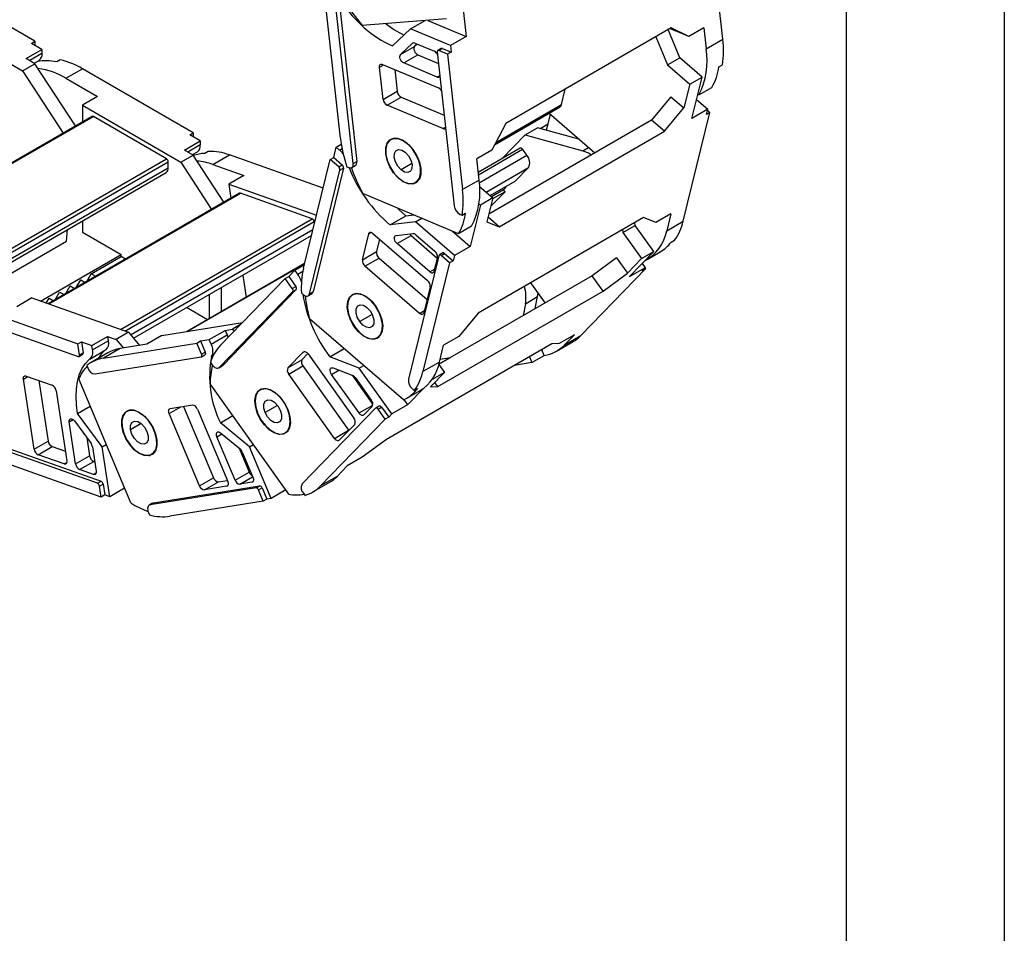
# Model space of a CAD drawing. Header units: millimetres. Extents: x 0 to 1397, y 0 to 1080.
# Tile 9 of 11: x 1199 to 1397, y 628 to 812. Entities that reach past the tile are written whole.
import ezdxf

# ---------------------------------------------------------------- set-up
doc = ezdxf.new("R2010")
doc.units = ezdxf.units.MM
doc.header["$LTSCALE"] = 5
doc.layers.add('TEXT', color=140, linetype='Continuous', lineweight=25)

msp = doc.modelspace()

# ---------------------------------------------------------------- linework, layer by layer
at = {"color": 7, "linetype": 'Continuous'}
msp.add_line((1397.01, 1079.51), (1397.01, 0.01), dxfattribs=at)
for p, q in [((1340.42, 808.02), (1337.42, 835.25)), ((1202.16, 807.61), (1179.89, 820.46)), ((1287.69, 818.95), (1288.84, 808.58)), ((1263.58, 788.12), (1260.57, 815.34)), ((1266.14, 783.09), (1262.72, 814.02)), ((1263.43, 814.43), (1266.84, 783.49)), ((1179.89, 813.12), (1199.68, 801.69)), ((1284.86, 812.1), (1267.95, 810.82)), ((1277.67, 810.1), (1280.57, 811.77)), ((1281.13, 811.81), (1288.84, 808.58)), ((1277.67, 810.1), (1274.04, 806.68)), ((1285.66, 806.74), (1277.67, 810.1)), ((1330.02, 810.29), (1296.78, 791.11)), ((1331.8, 804.29), (1329.46, 809.97)), ((1329.87, 810.21), (1330.93, 809.7)), ((1333.59, 808.58), (1330.02, 810.29)), ((1333.59, 808.58), (1330.93, 809.7)), ((1336.63, 810.34), (1333.59, 808.58)), ((1336.63, 810.34), (1337.1, 806.11)), ((1201.45, 807.2), (1202.16, 807.61)), ((1202.16, 807.61), (1202.16, 806.79)), ((1288.84, 808.58), (1285.66, 806.74)), ((1326.98, 808.54), (1329.32, 802.86)), ((1337.1, 806.11), (1340.42, 808.02)), ((1200.39, 804.14), (1203.57, 805.97)), ((1203.57, 805.97), (1201.45, 807.2)), ((1203.57, 805.97), (1203.57, 805.16)), ((1275.64, 804.94), (1278.06, 807.22)), ((1275.64, 804.94), (1278.47, 806.57)), ((1278.06, 807.22), (1278.19, 807.3)), ((1278.99, 807.07), (1278.47, 806.57)), ((1278.53, 807.27), (1282.44, 805.62)), ((1283.84, 806.18), (1283.14, 805.77)), ((1283.34, 805.77), (1284.05, 806.18)), ((1285.09, 805.04), (1283.34, 805.77)), ((1284.05, 806.18), (1285.8, 805.45)), ((1285.66, 806.74), (1285.8, 805.45)), ((1202.16, 803.12), (1200.39, 804.14)), ((1203.57, 805.16), (1201.1, 803.73)), ((1201.99, 803.21), (1202.99, 803.79)), ((1207.25, 803.88), (1206.54, 803.47)), ((1276.3, 803.26), (1279.12, 804.89)), ((1279.12, 804.89), (1283.3, 803.14)), ((1283.04, 805.49), (1286.45, 774.55)), ((1285.8, 805.45), (1285.09, 805.04)), ((1285.09, 805.04), (1288.1, 777.82)), ((1329.32, 802.86), (1331.8, 804.29)), ((1336.26, 800.44), (1331.8, 804.29)), ((1199.68, 801.69), (1202.16, 803.12)), ((1199.68, 801.69), (1207.85, 789.18)), ((1201.99, 803.21), (1202.51, 803.51)), ((1210.32, 790.61), (1202.16, 803.12)), ((1208.38, 800.18), (1211.71, 802.09)), ((1233.98, 789.24), (1211.71, 802.09)), ((1271.43, 802.41), (1272.26, 802.89)), ((1272.15, 795.93), (1271.43, 802.41)), ((1272.04, 802.98), (1283.25, 798.28)), ((1274.49, 801.95), (1274.98, 797.57)), ((1283.01, 800.44), (1276.3, 803.26)), ((1329.32, 802.86), (1333.78, 799.01)), ((1339.64, 802.46), (1340.35, 802.86)), ((1208.38, 800.18), (1214.75, 796.5)), ((1283.01, 800.44), (1283.56, 800.75)), ((1333.78, 799.01), (1336.26, 800.44)), ((1334.21, 792.11), (1336.26, 800.44)), ((1307.98, 794.89), (1308.74, 798.01)), ((1333.78, 799.01), (1332.61, 794.22)), ((1335.61, 796.84), (1338.22, 798.35)), ((1214.75, 796.5), (1211.71, 794.75)), ((1272.15, 795.93), (1274.98, 797.57)), ((1272.95, 794.77), (1275.77, 796.41)), ((1275.77, 796.41), (1284.44, 792.77)), ((1330, 796.48), (1326.12, 791.79)), ((1330, 796.48), (1332.61, 794.22)), ((1335.14, 795.89), (1337.39, 793.95)), ((1335.61, 796.84), (1335.4, 796.93)), ((1211.71, 794.75), (1211.71, 791.41)), ((1211.71, 794.75), (1231.5, 783.32)), ((1284.16, 790.07), (1272.95, 794.77)), ((1294.56, 786.82), (1307.6, 794.35)), ((1294.81, 787.29), (1307.98, 794.89)), ((1328.72, 789.54), (1332.61, 794.22)), ((1337.39, 793.95), (1334.21, 792.11)), ((1337.14, 792.91), (1337.39, 793.95)), ((1337.34, 793.75), (1337.84, 793.31)), ((1213.65, 792.53), (1175, 770.22)), ((1175.15, 770.13), (1213.9, 792.5)), ((1228.61, 784.01), (1213.9, 792.5)), ((1326.12, 791.79), (1293.38, 772.9)), ((1305.13, 790.29), (1305.78, 792.93)), ((1305.52, 793.15), (1314.71, 785.21)), ((1328.72, 789.54), (1326.12, 791.79)), ((1332.47, 771.45), (1337.84, 793.31)), ((1337.84, 793.31), (1337.14, 792.91)), ((1284.16, 790.07), (1284.71, 790.38)), ((1296.78, 791.11), (1293.99, 785.73)), ((1300.68, 788.82), (1303.16, 790.25)), ((1311.51, 787.97), (1303.16, 790.25)), ((1303.71, 790.1), (1305.31, 791.03)), ((1305.02, 789.82), (1305.13, 790.29)), ((1305.31, 791.03), (1305.31, 791.03)), ((1233.27, 788.83), (1233.98, 789.24)), ((1235.39, 787.6), (1233.27, 788.83)), ((1233.98, 789.24), (1233.98, 788.42)), ((1273.81, 787.97), (1273.68, 787.89)), ((1295.49, 770.35), (1328.72, 789.54)), ((1296, 783.99), (1300.68, 788.82)), ((1300.68, 788.82), (1312.31, 785.64)), ((1232.21, 785.77), (1235.39, 787.6)), ((1233.98, 784.75), (1232.21, 785.77)), ((1235.39, 786.79), (1232.92, 785.36)), ((1235.39, 787.6), (1235.39, 786.79)), ((1262.21, 784.27), (1262.72, 786.36)), ((1262.72, 786.36), (1263.73, 786.94)), ((1263.4, 785.76), (1262.72, 786.36)), ((1263.4, 785.76), (1263.89, 786.05)), ((1277.03, 787.03), (1277.04, 787.04)), ((1299.72, 786.14), (1291.25, 781.25)), ((1291.3, 780.8), (1300.17, 785.92)), ((1301.04, 784.71), (1300.17, 785.92)), ((1312.31, 785.64), (1313.44, 786.3)), ((1189.86, 761.64), (1228.61, 784.01)), ((1231.5, 783.32), (1233.98, 784.75)), ((1233.81, 784.84), (1234.81, 785.42)), ((1240.16, 775.28), (1233.98, 784.75)), ((1237.01, 785.49), (1236.3, 785.08)), ((1237.93, 782.87), (1241.25, 784.79)), ((1260.08, 778.1), (1241.25, 784.79)), ((1256.13, 762.01), (1261.5, 783.87)), ((1261.5, 783.87), (1262.21, 784.27)), ((1263.22, 782.38), (1261.5, 783.87)), ((1262.21, 784.27), (1263.92, 782.79)), ((1272.67, 785.02), (1272.66, 785.01)), ((1293.99, 785.73), (1290.95, 783.97)), ((1291.42, 779.74), (1290.95, 783.97)), ((1291.48, 779.19), (1301.04, 784.71)), ((1190.56, 761.23), (1228.96, 783.4)), ((1191.62, 760.62), (1228.96, 782.17)), ((1228.96, 782.17), (1228.96, 783.4)), ((1231.5, 783.32), (1237.68, 773.85)), ((1237.93, 782.87), (1244.18, 780.65)), ((1264.18, 782.15), (1258.07, 757.3)), ((1263.22, 782.38), (1263.92, 782.79)), ((1263.47, 781.74), (1264.18, 782.15)), ((1264.85, 782.39), (1265.23, 782.23)), ((1265.83, 782.23), (1266.54, 782.64)), ((1266.14, 783.09), (1266.84, 783.49)), ((1277.93, 783.05), (1275.74, 781.79)), ((1292.83, 777.32), (1301.36, 782.24)), ((1298.72, 779.52), (1301.36, 782.24)), ((1192.07, 760.2), (1228.54, 781.26)), ((1244.18, 780.65), (1241.14, 778.9)), ((1257.37, 756.9), (1263.47, 781.74)), ((1241.14, 778.9), (1241.56, 776.09)), ((1241.14, 778.9), (1258.74, 772.65)), ((1278.67, 779.23), (1279.15, 779.51)), ((1291.42, 779.74), (1288.1, 777.82)), ((1291.53, 778.45), (1294.18, 776.15)), ((1293.66, 776.6), (1298.72, 779.52)), ((1297.18, 778.63), (1296.37, 777.8)), ((1243.27, 777.07), (1204.82, 754.87)), ((1204.92, 754.84), (1243.45, 777.08)), ((1257.89, 771.95), (1243.45, 777.08)), ((1287.31, 768.96), (1268.07, 777.05)), ((1294.18, 776.15), (1291.71, 774.72)), ((1294.18, 776.15), (1293.01, 771.36)), ((1296.37, 777.8), (1293.92, 776.38)), ((1294.02, 774.67), (1296.66, 777.39)), ((1296.66, 777.39), (1294.13, 775.93)), ((1296.66, 777.39), (1296.37, 777.8)), ((1291.71, 774.72), (1289.66, 766.39)), ((1291.41, 774.98), (1291.71, 774.72)), ((1293.78, 774.5), (1293.87, 774.56)), ((1293.79, 774.54), (1294.02, 774.67)), ((1293.87, 774.56), (1294.02, 774.67)), ((1219.36, 749.71), (1257.89, 771.95)), ((1273.53, 770.71), (1276.71, 772.55)), ((1276.71, 772.55), (1278.32, 772.74)), ((1278.66, 771.32), (1279.94, 772.06)), ((1287.65, 772.81), (1288.02, 772.66)), ((1288.02, 772.66), (1288.73, 773.07)), ((1324.46, 772.19), (1291.23, 753)), ((1295.49, 770.35), (1293.24, 772.3)), ((1326.94, 771.18), (1324.46, 772.19)), ((1329.98, 772.94), (1326.94, 771.18)), ((1329.98, 772.94), (1329.15, 769.54)), ((1211.71, 771.54), (1211.71, 769.27)), ((1220.23, 749.4), (1258.31, 771.39)), ((1258.35, 771.07), (1258.31, 771.39)), ((1278.66, 771.32), (1273.53, 770.71)), ((1286.48, 764.56), (1278.66, 771.32)), ((1289.93, 770.47), (1287.31, 768.96)), ((1293.01, 771.36), (1295.49, 770.35)), ((1320.35, 769.21), (1322.83, 770.63)), ((1322.83, 770.63), (1322.75, 771.2)), ((1326.56, 765.38), (1322.83, 770.63)), ((1329.15, 769.54), (1332.47, 771.45)), ((1208.52, 767.43), (1208.71, 769.81)), ((1211.71, 769.27), (1219.48, 764.78)), ((1221.39, 748.64), (1258.04, 769.8)), ((1221.96, 747.96), (1257.75, 768.62)), ((1267.97, 763.73), (1269.25, 768.93)), ((1269.25, 768.93), (1269.77, 769.23)), ((1270.11, 769.03), (1281.09, 759.54)), ((1274.74, 768.57), (1278.17, 768.97)), ((1274.94, 766.96), (1277.76, 768.59)), ((1277.76, 768.59), (1283.03, 764.05)), ((1278.7, 768.75), (1282.54, 765.44)), ((1286.1, 769.47), (1289.66, 766.39)), ((1320.27, 769.77), (1320.35, 769.21)), ((1320.35, 769.21), (1324.09, 763.96)), ((1193.15, 758.56), (1208.52, 767.43)), ((1271.42, 767.89), (1270.8, 765.36)), ((1281.51, 761.28), (1274.94, 766.96)), ((1289.66, 766.39), (1286.48, 764.56)), ((1330.03, 767.25), (1330.73, 767.66)), ((1203.27, 755.42), (1219.48, 764.78)), ((1213.47, 760.9), (1219.48, 764.37)), ((1219.48, 764.37), (1219.48, 764.78)), ((1220.38, 763.86), (1219.48, 764.37)), ((1267.97, 763.73), (1270.8, 765.36)), ((1268.49, 762.44), (1271.32, 764.07)), ((1271.32, 764.07), (1280.98, 755.72)), ((1283.37, 764.54), (1277.27, 739.7)), ((1283.05, 764.15), (1282.37, 761.38)), ((1284.17, 765.08), (1283.47, 764.68)), ((1283.8, 764.59), (1284.51, 765)), ((1285.52, 763.11), (1283.8, 764.59)), ((1284.51, 765), (1286.22, 763.52)), ((1286.48, 764.56), (1286.22, 763.52)), ((1319.06, 764.09), (1314.19, 760.51)), ((1319.06, 764.09), (1321.24, 761.02)), ((1321.61, 760.28), (1326.56, 765.38)), ((1324.09, 763.96), (1326.56, 765.38)), ((1325.24, 763.8), (1327.85, 765.31)), ((1256.36, 762.95), (1232.75, 749.32)), ((1232.78, 749.32), (1256.36, 762.93)), ((1254.4, 761.64), (1256.31, 762.74)), ((1279.47, 752.95), (1268.49, 762.44)), ((1285.52, 763.11), (1280.15, 741.25)), ((1286.22, 763.52), (1285.52, 763.11)), ((1324.09, 763.96), (1321.24, 761.02)), ((1324.8, 762.12), (1321.61, 760.28)), ((1324.18, 761.48), (1324.8, 762.12)), ((1324.2, 762.95), (1324.8, 762.12)), ((1324.75, 762.07), (1324.88, 761.89)), ((1212.58, 759.35), (1213.47, 760.9)), ((1214.37, 760.39), (1213.47, 760.9)), ((1243.92, 760.63), (1244.6, 756.16)), ((1252.45, 759.95), (1253.16, 760.36)), ((1253.16, 760.36), (1254.4, 761.64)), ((1253.16, 760.36), (1254.6, 758.34)), ((1254.97, 760.83), (1254.4, 761.64)), ((1254.97, 760.83), (1256, 761.42)), ((1281.51, 761.28), (1282.48, 761.84)), ((1314.19, 760.51), (1283.35, 742.71)), ((1311.9, 748.49), (1324.88, 761.89)), ((1316.37, 757.44), (1314.19, 760.51)), ((1316.37, 757.44), (1321.24, 761.02)), ((1324.88, 761.89), (1324.18, 761.48)), ((1208.34, 756.91), (1209.23, 758.45)), ((1209.23, 758.45), (1210.12, 757.94)), ((1210.46, 758.13), (1211.35, 759.68)), ((1211.35, 759.68), (1212.25, 759.16)), ((1239.46, 746.56), (1252.45, 759.95)), ((1239.64, 753.29), (1239.64, 758.16)), ((1253.89, 757.93), (1252.45, 759.95)), ((1253.89, 757.93), (1254.6, 758.34)), ((1281.6, 758.25), (1280.32, 753.05)), ((1301.8, 759.11), (1304.7, 755.03)), ((1206.22, 755.68), (1207.11, 757.23)), ((1207.11, 757.23), (1208, 756.71)), ((1237.16, 756.73), (1237.16, 751.87)), ((1239.21, 742.09), (1253.97, 757.32)), ((1254.68, 757.72), (1239.92, 742.5)), ((1253.97, 757.32), (1254.68, 757.72)), ((1255.72, 757.06), (1256.08, 756.74)), ((1257.09, 756.49), (1257.8, 756.89)), ((1257.37, 756.9), (1258.07, 757.3)), ((1266.16, 756.8), (1265.99, 756.7)), ((1283.14, 738.25), (1316.37, 757.44)), ((1300.74, 754.89), (1303.21, 756.32)), ((1302.74, 753.9), (1303.21, 756.32)), ((1303.21, 756.32), (1303.3, 756.99)), ((1188.93, 754.58), (1210.8, 746.82)), ((1201.54, 756.04), (1198.5, 754.28)), ((1201.54, 756.04), (1220.98, 749.14)), ((1204.42, 755.02), (1204.99, 756)), ((1204.99, 756), (1205.88, 755.49)), ((1236.82, 751.67), (1232.61, 754.1)), ((1265.06, 755.34), (1265.03, 755.33)), ((1270.55, 754.5), (1270.57, 754.5)), ((1300.74, 754.89), (1300.27, 752.47)), ((1185.99, 753.13), (1210.85, 744.3)), ((1239.82, 753.4), (1239.64, 753.51)), ((1269.96, 752.74), (1267.44, 751.29)), ((1279.47, 752.95), (1280.44, 753.51)), ((1291.23, 753), (1287.35, 748.32)), ((1227.68, 748.5), (1243.89, 751.12)), ((1243.46, 750.68), (1241.88, 749.76)), ((1276.22, 735.56), (1257.37, 751.85)), ((1213.59, 746.49), (1216.77, 748.32)), ((1216.77, 748.32), (1216.9, 747.44)), ((1216.77, 748.32), (1218.51, 747.71)), ((1220.98, 749.14), (1218.51, 747.71)), ((1220.98, 749.14), (1223.16, 746.5)), ((1227.68, 748.5), (1224.64, 746.74)), ((1237.21, 747.69), (1240.39, 749.52)), ((1237.59, 746.78), (1240.77, 748.62)), ((1240.39, 749.52), (1241.88, 749.76)), ((1240.39, 749.52), (1240.77, 748.62)), ((1241.88, 749.76), (1242.29, 749.47)), ((1270.99, 748.04), (1271.45, 748.3)), ((1287.35, 748.32), (1284.3, 746.57)), ((1310.59, 748.66), (1307.55, 746.9)), ((1310.59, 748.66), (1308.57, 746.57)), ((1308.57, 746.57), (1311.9, 748.49)), ((1210.8, 746.82), (1211.51, 747.23)), ((1211.13, 744.62), (1210.8, 746.82)), ((1211.51, 747.23), (1211.84, 745.03)), ((1211.51, 747.23), (1213.59, 746.49)), ((1213.72, 745.61), (1213.59, 746.49)), ((1213.72, 745.61), (1216.9, 747.44)), ((1215.95, 743.96), (1234.71, 746.99)), ((1218.51, 747.71), (1219.93, 745.98)), ((1224.64, 746.74), (1219.28, 745.88)), ((1234.71, 746.99), (1235.42, 747.4)), ((1235.67, 744.72), (1234.71, 746.99)), ((1235.42, 747.4), (1237.21, 747.69)), ((1235.42, 747.4), (1236.37, 745.13)), ((1237.59, 746.78), (1237.21, 747.69)), ((1306.06, 746.81), (1272.83, 727.62)), ((1283.47, 743.17), (1284.3, 746.57)), ((1307.55, 746.9), (1306.06, 746.81)), ((1307.01, 745.35), (1310.33, 747.27)), ((1211.04, 744.31), (1211.74, 744.72)), ((1211.13, 744.62), (1211.84, 745.03)), ((1213.19, 743.78), (1216.37, 745.62)), ((1216.78, 745), (1213.46, 743.08)), ((1214.24, 740.77), (1235.56, 744.22)), ((1219.28, 745.88), (1215.95, 743.96)), ((1235.62, 744.24), (1236.33, 744.65)), ((1235.67, 744.72), (1236.37, 745.13)), ((1237.68, 744.29), (1238, 744.47)), ((1253, 741.99), (1256.09, 745.18)), ((1257.03, 744.86), (1255.83, 743.62)), ((1256.09, 745.18), (1256.25, 745.28)), ((1257.08, 744.8), (1266.27, 731.87)), ((1261.42, 744.23), (1264.29, 745.88)), ((1267.34, 741.94), (1261.42, 744.23)), ((1301.57, 744.21), (1302.06, 743.05)), ((1302.06, 743.05), (1304.53, 744.48)), ((1304.53, 744.48), (1304.04, 745.64)), ((1212.57, 742.47), (1212.77, 741.99)), ((1237.42, 743.1), (1237.73, 742.66)), ((1239.1, 742), (1239.8, 742.41)), ((1239.21, 742.09), (1239.92, 742.5)), ((1239.92, 742.5), (1239.8, 742.41)), ((1253, 741.99), (1255.83, 743.62)), ((1253.16, 740.76), (1255.99, 742.39)), ((1255.99, 742.39), (1265.18, 729.47)), ((1267.34, 741.94), (1268.24, 742.46)), ((1283.47, 743.17), (1280.15, 741.25)), ((1283.35, 742.73), (1285.72, 744.09)), ((1283.35, 742.7), (1284.49, 741.1)), ((1283.61, 743.75), (1285.72, 744.09)), ((1285.72, 744.08), (1285.72, 744.09)), ((1302.06, 743.05), (1298.58, 742.49)), ((1199.84, 739.73), (1200.73, 740.24)), ((1200.4, 740.36), (1205.61, 738.51)), ((1262.35, 727.83), (1253.16, 740.76)), ((1261.79, 740.68), (1263.26, 741.53)), ((1267.3, 732.94), (1261.79, 740.68)), ((1262.09, 741.98), (1266.04, 740.45)), ((1265.92, 740.5), (1270.07, 734.65)), ((1273.88, 732.73), (1267.34, 741.94)), ((1284.49, 741.1), (1281.64, 738.16)), ((1284.49, 741.1), (1282.01, 739.67)), ((1201.98, 725.66), (1199.84, 739.73)), ((1202.96, 739.45), (1204.81, 727.29)), ((1221.42, 714.86), (1210.95, 739.79)), ((1253.17, 716.63), (1237.39, 738.82)), ((1266.57, 740), (1269.77, 735.49)), ((1281.64, 738.16), (1283.14, 738.25)), ((1282.01, 739.67), (1281.76, 739.4)), ((1281.98, 739.71), (1282.01, 739.67)), ((1283.14, 738.25), (1282.54, 739.09)), ((1206.43, 737.38), (1208.57, 723.32)), ((1247.13, 737.37), (1247.04, 737.31)), ((1247.66, 737.72), (1247.44, 737.6)), ((1276.94, 735.92), (1279.56, 737.43)), ((1280.41, 738.01), (1277.07, 734.56)), ((1278.04, 737.77), (1278.41, 737.45)), ((1278.41, 737.45), (1279.11, 737.86)), ((1210.74, 732.85), (1213.25, 734.3)), ((1229.36, 733.82), (1233.82, 734.54)), ((1250.91, 734.46), (1248.42, 733.02)), ((1267.3, 732.94), (1270.06, 734.53)), ((1271.37, 734.33), (1270.67, 733.92)), ((1277.07, 734.56), (1273.88, 732.73)), ((1276.32, 735.61), (1277.07, 734.56)), ((1215.7, 726.11), (1210.74, 732.85)), ((1220.94, 733.45), (1220.65, 733.29)), ((1229.14, 732.81), (1231.47, 734.16)), ((1235.24, 718.29), (1229.14, 732.81)), ((1232.05, 734.25), (1238.07, 719.92)), ((1234.8, 733.73), (1240.9, 719.2)), ((1239.46, 730.98), (1241.94, 732.41)), ((1252.92, 733.75), (1252.93, 733.75)), ((1270.63, 733.89), (1255.87, 718.67)), ((1269.94, 734.26), (1268.29, 732.56)), ((1271.12, 733.7), (1271.83, 734.11)), ((1272.56, 731.68), (1271.12, 733.7)), ((1271.83, 734.11), (1273.27, 732.09)), ((1273.88, 732.73), (1273.27, 732.09)), ((1209.03, 731.13), (1209.86, 731.61)), ((1210.31, 722.7), (1209.03, 731.13)), ((1210.12, 731.33), (1213.43, 726.83)), ((1223.49, 730.8), (1221.38, 729.58)), ((1245.31, 726.12), (1239.46, 730.98)), ((1272.56, 731.68), (1259.57, 718.28)), ((1266.43, 730.64), (1263.34, 727.45)), ((1273.27, 732.09), (1272.56, 731.68)), ((1238.73, 728.14), (1239.75, 728.73)), ((1239.48, 728.95), (1243.39, 725.7)), ((1252.44, 728.93), (1252.86, 729.18)), ((1262.35, 727.83), (1265.18, 729.47)), ((1265.18, 729.47), (1265.23, 729.4)), ((1214.73, 718.81), (1189.87, 727.64)), ((1190.58, 728.04), (1215.44, 719.22)), ((1201.98, 725.66), (1204.81, 727.29)), ((1212.58, 727.98), (1213.14, 724.34)), ((1215.7, 726.11), (1216.5, 726.57)), ((1226.62, 727.72), (1226.64, 727.73)), ((1242.39, 719.44), (1238.73, 728.14)), ((1245.31, 726.12), (1246.1, 726.57)), ((1272.83, 727.62), (1267.95, 724.04)), ((1202.8, 724.54), (1205.63, 726.17)), ((1208.01, 722.69), (1202.8, 724.54)), ((1205.63, 726.17), (1208.28, 725.23)), ((1213.73, 726.14), (1214.47, 721.23)), ((1217.23, 716.09), (1215.7, 726.11)), ((1225.06, 724.35), (1225.26, 724.46)), ((1225.65, 724.63), (1226.03, 724.84)), ((1243.21, 725.85), (1245.22, 721.07)), ((1243.83, 725.09), (1245.96, 720.02)), ((1249.65, 715.77), (1245.31, 726.12)), ((1215.48, 716.05), (1193.61, 723.82)), ((1208.01, 722.69), (1208.57, 723.01)), ((1210.31, 722.7), (1213.14, 724.34)), ((1211.14, 721.58), (1213.97, 723.21)), ((1213.97, 723.21), (1214.18, 723.13)), ((1267.95, 724.04), (1264.91, 722.29)), ((1213.91, 720.59), (1211.14, 721.58)), ((1213.91, 720.59), (1214.47, 720.92)), ((1242.39, 719.44), (1245.22, 721.07)), ((1262.89, 720.2), (1264.91, 722.29)), ((1214.73, 718.81), (1215.44, 719.22)), ((1215.14, 718.25), (1215.85, 718.66)), ((1215.85, 718.66), (1216.19, 716.46)), ((1235.24, 718.29), (1238.07, 719.92)), ((1236.22, 717.48), (1239.04, 719.11)), ((1239.04, 719.11), (1240.82, 719.39)), ((1243.36, 718.63), (1245.92, 720.11)), ((1245.75, 719.02), (1243.36, 718.63)), ((1245.75, 719.02), (1245.96, 719.14)), ((1258.01, 717.06), (1261.33, 718.98)), ((1262.89, 720.2), (1259.57, 718.28)), ((1215.48, 716.05), (1215.14, 718.25)), ((1220.18, 717.8), (1217.23, 716.09)), ((1246.61, 717.89), (1225.29, 714.45)), ((1226, 714.85), (1247.32, 718.3)), ((1240.68, 718.2), (1236.22, 717.48)), ((1240.68, 718.2), (1240.9, 718.32)), ((1246.61, 717.89), (1247.32, 718.3)), ((1247.1, 717.49), (1247.81, 717.89)), ((1248.05, 715.22), (1247.1, 717.49)), ((1247.81, 717.89), (1248.76, 715.62)), ((1252.58, 717.46), (1249.65, 715.77)), ((1256.11, 716.82), (1256.42, 716.39)), ((1216.19, 716.46), (1215.48, 716.05)), ((1217.23, 716.09), (1216.19, 716.46)), ((1225.82, 714.79), (1225.11, 714.38)), ((1225.29, 714.45), (1226, 714.85)), ((1248.05, 715.22), (1229.29, 712.18)), ((1248.76, 715.62), (1248.05, 715.22)), ((1249.65, 715.77), (1248.76, 715.62)), ((1224.97, 712.94), (1225.17, 712.46))]:
    msp.add_line(p, q)
at = {"flags": 128}
for points in [[(1278.47, 806.57), (1278.37, 806.42), (1278.32, 806.21), (1278.34, 805.96), (1278.42, 805.7), (1278.55, 805.43), (1278.72, 805.2), (1278.92, 805.01), (1279.12, 804.89)], [(1283.34, 805.77), (1283.27, 805.79), (1283.21, 805.8), (1283.15, 805.78), (1283.11, 805.75), (1283.07, 805.7), (1283.05, 805.64), (1283.03, 805.57), (1283.04, 805.49)], [(1276.3, 803.26), (1276.09, 803.38), (1275.89, 803.57), (1275.72, 803.8), (1275.59, 804.06), (1275.51, 804.33), (1275.49, 804.58), (1275.54, 804.79), (1275.64, 804.94)], [(1271.43, 802.41), (1271.43, 802.58), (1271.45, 802.72), (1271.5, 802.84), (1271.57, 802.94), (1271.67, 803), (1271.78, 803.03), (1271.9, 803.02), (1272.04, 802.98)], [(1272.66, 785.01), (1272.66, 786.18), (1272.96, 787.13), (1273.51, 787.79), (1274.29, 788.11), (1275.21, 788.05), (1276.22, 787.63), (1277.23, 786.87), (1278.15, 785.85), (1278.91, 784.63), (1279.45, 783.33), (1279.73, 782.04)], [(1277.03, 787.03), (1276.03, 787.73), (1275.04, 788.08), (1274.14, 788.07), (1273.41, 787.7), (1272.9, 786.99), (1272.66, 786), (1272.7, 784.82), (1273.02, 783.53), (1273.6, 782.24), (1274.39, 781.07), (1275.32, 780.09)], [(1275.74, 781.79), (1275.1, 782.5), (1274.63, 783.38), (1274.39, 784.28), (1274.43, 785.07), (1274.72, 785.64), (1275.25, 785.88), (1275.91, 785.77), (1276.61, 785.33)], [(1275.32, 780.09), (1276.32, 779.4), (1277.31, 779.04), (1278.21, 779.05), (1278.94, 779.42), (1279.45, 780.13), (1279.69, 781.12), (1279.65, 782.3), (1279.33, 783.59), (1278.75, 784.88), (1277.96, 786.05), (1277.03, 787.03)], [(1300.17, 785.92), (1300.11, 786), (1300.05, 786.06), (1299.98, 786.11), (1299.91, 786.14), (1299.84, 786.16), (1299.78, 786.16), (1299.73, 786.15), (1299.72, 786.14)], [(1279.73, 782.04), (1279.72, 780.87), (1279.43, 779.91), (1278.87, 779.25), (1278.1, 778.93), (1277.17, 778.99), (1276.17, 779.41), (1275.16, 780.17), (1274.24, 781.2), (1273.48, 782.41), (1272.93, 783.72), (1272.66, 785.01)], [(1276.61, 785.33), (1277.25, 784.62), (1277.72, 783.74), (1277.96, 782.84), (1277.93, 782.05), (1277.63, 781.49), (1277.11, 781.24), (1276.44, 781.35), (1275.74, 781.79)], [(1312.31, 785.64), (1313.46, 785.19), (1314.06, 784.83)], [(1265.23, 782.23), (1265.43, 782.17), (1265.62, 782.16), (1265.79, 782.2), (1265.93, 782.3), (1266.04, 782.44), (1266.11, 782.62), (1266.14, 782.84), (1266.14, 783.09)], [(1274.95, 774.16), (1275.36, 773.75), (1276.71, 772.55)], [(1269.25, 768.93), (1269.3, 769.05), (1269.37, 769.15), (1269.46, 769.22), (1269.57, 769.25), (1269.7, 769.24), (1269.83, 769.21), (1269.97, 769.13), (1270.11, 769.03)], [(1274.94, 766.96), (1274.74, 767.16), (1274.58, 767.41), (1274.47, 767.67), (1274.41, 767.94), (1274.41, 768.18), (1274.47, 768.37), (1274.58, 768.51), (1274.74, 768.57)], [(1277.5, 768.89), (1277.57, 768.8), (1277.76, 768.59)], [(1283.8, 764.59), (1283.73, 764.64), (1283.66, 764.68), (1283.6, 764.7), (1283.53, 764.7), (1283.48, 764.68), (1283.43, 764.65), (1283.4, 764.6), (1283.37, 764.54)], [(1282.37, 761.38), (1282.32, 761.25), (1282.25, 761.16), (1282.16, 761.09), (1282.05, 761.06), (1281.92, 761.06), (1281.79, 761.1), (1281.65, 761.17), (1281.51, 761.28)], [(1256.08, 756.74), (1256.29, 756.59), (1256.5, 756.48), (1256.7, 756.43), (1256.88, 756.42), (1257.05, 756.47), (1257.19, 756.57), (1257.3, 756.71), (1257.37, 756.9)], [(1270.55, 754.5), (1269.66, 755.55), (1268.67, 756.34), (1267.67, 756.82), (1266.74, 756.93), (1265.94, 756.67), (1265.36, 756.07), (1265.02, 755.16), (1264.97, 754.03), (1265.2, 752.76), (1265.7, 751.47), (1266.43, 750.24)], [(1265.03, 755.33), (1265.42, 756.19), (1266.05, 756.75), (1266.88, 756.94), (1267.84, 756.76), (1268.86, 756.23), (1269.85, 755.37), (1270.72, 754.28), (1271.42, 753.02), (1271.88, 751.71), (1272.07, 750.45), (1271.97, 749.34)], [(1271.97, 749.34), (1271.58, 748.47), (1270.95, 747.92), (1270.12, 747.72), (1269.16, 747.9), (1268.14, 748.44), (1267.15, 749.29), (1266.28, 750.39), (1265.58, 751.64), (1265.12, 752.96), (1264.93, 754.22), (1265.03, 755.33)], [(1266.43, 750.24), (1267.32, 749.19), (1268.31, 748.4), (1269.31, 747.93), (1270.25, 747.81), (1271.04, 748.07), (1271.63, 748.68), (1271.96, 749.58), (1272.01, 750.71), (1271.78, 751.98), (1271.28, 753.27), (1270.55, 754.5)], [(1267.44, 751.29), (1266.96, 752.16), (1266.71, 753.06), (1266.74, 753.86), (1267.03, 754.43), (1267.54, 754.69), (1268.2, 754.59), (1268.9, 754.16), (1269.54, 753.45)], [(1269.54, 753.45), (1270.02, 752.58), (1270.27, 751.68), (1270.25, 750.88), (1269.96, 750.31), (1269.44, 750.05), (1268.78, 750.15), (1268.08, 750.58), (1267.44, 751.29)], [(1280.32, 753.05), (1280.28, 752.93), (1280.21, 752.83), (1280.11, 752.76), (1280, 752.73), (1279.88, 752.74), (1279.74, 752.77), (1279.61, 752.85), (1279.47, 752.95)], [(1240.77, 748.62), (1240.91, 748.26), (1240.96, 748.1)], [(1210.85, 744.3), (1210.92, 744.29), (1210.98, 744.29), (1211.03, 744.31), (1211.08, 744.35), (1211.11, 744.4), (1211.13, 744.46), (1211.14, 744.54), (1211.13, 744.62)], [(1216.21, 745.54), (1215.43, 744.66), (1214.95, 743.95)], [(1235.56, 744.22), (1235.61, 744.24), (1235.66, 744.27), (1235.69, 744.32), (1235.71, 744.39), (1235.72, 744.46), (1235.72, 744.54), (1235.7, 744.63), (1235.67, 744.72)], [(1236.37, 745.13), (1236.4, 745.04), (1236.42, 744.95), (1236.43, 744.87), (1236.42, 744.79), (1236.4, 744.73), (1236.37, 744.68), (1236.33, 744.65)], [(1256.09, 745.18), (1256.18, 745.25), (1256.29, 745.28), (1256.42, 745.28), (1256.55, 745.25), (1256.69, 745.18), (1256.83, 745.08), (1256.96, 744.95), (1257.08, 744.8)], [(1210.74, 732.85), (1210.51, 734.57), (1210.42, 736.22), (1210.49, 737.79), (1210.71, 739.25), (1211.08, 740.59), (1211.59, 741.78), (1212.24, 742.83), (1213.03, 743.71)], [(1237.73, 742.66), (1237.91, 742.44), (1238.11, 742.25), (1238.31, 742.1), (1238.52, 741.99), (1238.72, 741.94), (1238.91, 741.94), (1239.07, 741.99), (1239.21, 742.09)], [(1199.84, 739.73), (1199.82, 739.89), (1199.84, 740.04), (1199.88, 740.17), (1199.95, 740.27), (1200.03, 740.35), (1200.14, 740.39), (1200.27, 740.39), (1200.4, 740.36)], [(1261.79, 740.68), (1261.65, 740.93), (1261.54, 741.2), (1261.5, 741.46), (1261.52, 741.69), (1261.59, 741.87), (1261.72, 741.98), (1261.89, 742.02), (1262.09, 741.98)], [(1252.84, 729.15), (1252.13, 728.71), (1251.25, 728.64), (1250.26, 728.94), (1249.25, 729.58), (1248.29, 730.53), (1247.46, 731.69), (1246.84, 732.97), (1246.46, 734.28), (1246.37, 735.5), (1246.57, 736.54), (1247.04, 737.31)], [(1252.92, 733.75), (1252.26, 735.01), (1251.42, 736.12), (1250.45, 737.01), (1249.44, 737.59), (1248.48, 737.83), (1247.63, 737.69), (1246.97, 737.19), (1246.55, 736.38), (1246.4, 735.31), (1246.55, 734.08), (1246.96, 732.78)], [(1247.04, 737.31), (1247.74, 737.75), (1248.62, 737.82), (1249.61, 737.53), (1250.63, 736.88), (1251.59, 735.94), (1252.41, 734.78), (1253.04, 733.49), (1253.41, 732.18), (1253.5, 730.96), (1253.31, 729.92), (1252.84, 729.15)], [(1248.42, 733.02), (1248.17, 733.92), (1248.18, 734.73), (1248.46, 735.31), (1248.97, 735.58), (1249.62, 735.5), (1250.33, 735.08), (1250.97, 734.38), (1251.46, 733.51)], [(1271.37, 734.33), (1271.38, 734.33), (1271.44, 734.35), (1271.5, 734.35), (1271.57, 734.33), (1271.64, 734.3), (1271.7, 734.25), (1271.77, 734.18), (1271.83, 734.11)], [(1225.06, 724.35), (1224.14, 724.4), (1223.13, 724.81), (1222.12, 725.56), (1221.2, 726.59), (1220.43, 727.8), (1219.89, 729.1), (1219.6, 730.4), (1219.6, 731.57), (1219.89, 732.53), (1220.44, 733.19), (1221.21, 733.52)], [(1226.62, 727.72), (1226.29, 729.01), (1225.71, 730.3), (1224.92, 731.47), (1223.99, 732.44), (1222.98, 733.13), (1222, 733.48), (1221.1, 733.47), (1220.37, 733.08), (1219.87, 732.37), (1219.63, 731.38), (1219.68, 730.19)], [(1221.21, 733.52), (1222.14, 733.47), (1223.14, 733.05), (1224.15, 732.3), (1225.07, 731.28), (1225.84, 730.07), (1226.39, 728.76), (1226.67, 727.47), (1226.67, 726.3), (1226.38, 725.34), (1225.83, 724.67), (1225.06, 724.35)], [(1229.14, 732.81), (1229.08, 732.99), (1229.04, 733.17), (1229.03, 733.33), (1229.05, 733.48), (1229.09, 733.61), (1229.16, 733.71), (1229.25, 733.78), (1229.36, 733.82)], [(1246.96, 732.78), (1247.62, 731.52), (1248.47, 730.41), (1249.43, 729.52), (1250.44, 728.94), (1251.4, 728.7), (1252.25, 728.84), (1252.91, 729.34), (1253.33, 730.15), (1253.48, 731.22), (1253.33, 732.45), (1252.92, 733.75)], [(1251.46, 733.51), (1251.72, 732.61), (1251.7, 731.8), (1251.42, 731.22), (1250.91, 730.95), (1250.26, 731.03), (1249.55, 731.45), (1248.91, 732.15), (1248.42, 733.02)], [(1268.29, 732.56), (1268.2, 732.49), (1268.09, 732.45), (1267.96, 732.46), (1267.83, 732.49), (1267.69, 732.56), (1267.55, 732.66), (1267.42, 732.79), (1267.3, 732.94)], [(1271.12, 733.7), (1271.06, 733.77), (1271, 733.84), (1270.93, 733.89), (1270.86, 733.92), (1270.79, 733.94), (1270.73, 733.94), (1270.67, 733.93), (1270.63, 733.89)], [(1209.03, 731.13), (1209.02, 731.37), (1209.07, 731.58), (1209.18, 731.72), (1209.33, 731.79), (1209.52, 731.78), (1209.73, 731.7), (1209.93, 731.54), (1210.12, 731.33)], [(1221.38, 729.58), (1221.39, 730.39), (1221.66, 730.99), (1222.16, 731.27), (1222.81, 731.2), (1223.51, 730.79), (1224.16, 730.1), (1224.66, 729.23), (1224.92, 728.33)], [(1219.68, 730.19), (1220.01, 728.9), (1220.59, 727.62), (1221.38, 726.44), (1222.32, 725.47), (1223.32, 724.78), (1224.31, 724.43), (1225.2, 724.45), (1225.93, 724.83), (1226.43, 725.54), (1226.67, 726.54), (1226.62, 727.72)], [(1224.92, 728.33), (1224.92, 727.52), (1224.65, 726.93), (1224.14, 726.64), (1223.49, 726.71), (1222.79, 727.13), (1222.14, 727.82), (1221.65, 728.68), (1221.38, 729.58)], [(1238.73, 728.14), (1238.65, 728.41), (1238.62, 728.66), (1238.66, 728.88), (1238.75, 729.04), (1238.89, 729.13), (1239.07, 729.15), (1239.27, 729.09), (1239.48, 728.95)], [(1263.34, 727.45), (1263.25, 727.38), (1263.14, 727.35), (1263.01, 727.35), (1262.88, 727.39), (1262.74, 727.46), (1262.6, 727.56), (1262.47, 727.68), (1262.35, 727.83)], [(1208.57, 723.32), (1208.59, 723.15), (1208.57, 723), (1208.53, 722.87), (1208.46, 722.77), (1208.38, 722.7), (1208.27, 722.66), (1208.15, 722.66), (1208.01, 722.69)], [(1214.47, 721.23), (1214.49, 721.06), (1214.47, 720.91), (1214.43, 720.78), (1214.37, 720.68), (1214.28, 720.6), (1214.17, 720.57), (1214.05, 720.56), (1213.91, 720.59)], [(1240.9, 719.2), (1240.96, 719.02), (1241, 718.85), (1241.01, 718.68), (1240.99, 718.53), (1240.95, 718.4), (1240.88, 718.3), (1240.79, 718.23), (1240.68, 718.2)], [(1245.96, 720.02), (1246.02, 719.84), (1246.06, 719.66), (1246.07, 719.5), (1246.06, 719.35), (1246.01, 719.22), (1245.94, 719.12), (1245.85, 719.05), (1245.75, 719.02)], [(1225.82, 714.79), (1225.83, 714.8), (1226, 714.85)], [(1225.29, 714.45), (1225.13, 714.39), (1224.99, 714.29), (1224.89, 714.14), (1224.82, 713.94), (1224.8, 713.72), (1224.82, 713.47), (1224.87, 713.21), (1224.97, 712.94)]]:
    msp.add_lwpolyline(points, dxfattribs=at)
for centre, radius, start, end in [((1283.41, 827.57), 22.89, 211.7642, 245.8436), ((1294.2, 833.9), 34.95, 211.3491, 221.3298), ((1284.07, 825.23), 18.08, 231.0265, 244.7929), ((1321.31, 805.73), 19.25, 351.4504, 6.8573), ((1278.32, 806.89), 0.422, 61.6569, 129.3492), ((1281.8, 804.35), 1.42, 23.487, 63.1352), ((1283.95, 805.99), 0.22, 62.4199, 117.0467), ((1322.25, 803.75), 15.04, 332.6683, 9.0171), ((1204.43, 794.35), 9.36, 76.9706, 101.848), ((1202.14, 804.96), 1.45, 306.2883, 7.8112), ((1203.79, 788.77), 15.5, 59.29, 77.1024), ((1200.98, 788.06), 14.2, 58.5828, 82.6528), ((1328.13, 804.14), 11.64, 330.1974, 351.6951), ((1283.21, 800.78), 0.399, 240.3441, 336.4372), ((1282.61, 797.01), 1.42, 23.487, 63.1352), ((1273.65, 796.11), 1.51, 186.7557, 242.2386), ((1276.48, 797.74), 1.51, 186.7557, 242.2386), ((1307.17, 795.05), 0.826, 302.1196, 349.2583), ((1213.75, 792.3), 0.251, 54.3824, 114.3071), ((1284.35, 790.41), 0.399, 240.3441, 336.4372), ((1291.68, 791.38), 28.29, 186.6283, 198.538), ((1233.96, 786.59), 1.45, 306.2883, 7.8112), ((1260.73, 782.55), 4.18, 35.8869, 50.2195), ((1228.19, 783.36), 0.768, 2.6055, 57.3945), ((1236.62, 777.25), 7.84, 92.3141, 109.1816), ((1237.33, 774.28), 11.22, 69.5463, 91.6585), ((1299.47, 783.25), 2.14, 332.0037, 42.9744), ((1227.98, 782.07), 0.986, 305.0133, 6.2988), ((1233.82, 771.61), 11.98, 69.9643, 85.5423), ((1262.75, 781.82), 0.726, 353.3048, 50.3632), ((1263.46, 782.23), 0.726, 353.3048, 50.3632), ((1292.63, 793.09), 29.42, 201.7082, 229.4975), ((1298.81, 793.87), 35.04, 199.4573, 208.6872), ((1266.05, 783.29), 0.82, 307.0146, 14.3073), ((1276.57, 777.38), 15.04, 332.6683, 9.0171), ((1243.37, 776.89), 0.21, 66.1261, 117.924), ((1268.99, 775.52), 19.25, 351.4504, 6.8573), ((1288.7, 774.82), 2.26, 186.7557, 242.2386), ((1257.57, 771.28), 0.742, 8.2616, 64.4274), ((1277.22, 774.75), 11.64, 330.1974, 351.6951), ((1322.45, 773.74), 10.28, 323.6909, 347.1361), ((1278.18, 768.23), 0.737, 44.9574, 91.0625), ((1320.74, 771.1), 8.55, 298.4082, 349.4794), ((1324.14, 771.67), 7.36, 300.265, 323.0553), ((1272.24, 765.19), 1.45, 173.3048, 230.3632), ((1281.61, 764.32), 1.45, 353.3048, 50.3632), ((1284.28, 764.81), 0.298, 40.0492, 111.1645), ((1272.82, 758.13), 17.13, 166.9227, 183.5778), ((1269.41, 763.56), 1.45, 173.3048, 230.3632), ((1251.22, 758.02), 4.69, 15.9133, 36.7962), ((1254.2, 757.98), 0.536, 332.0037, 42.9744), ((1280.16, 758.42), 1.45, 353.3048, 50.3632), ((1292.49, 756.21), 8.36, 350.9334, 15.1274), ((1253.5, 757.57), 0.536, 332.0037, 42.9744), ((1284.46, 761.63), 28.87, 189.5904, 217.0758), ((1283.07, 759.11), 26.71, 185.65, 195.7716), ((1257.47, 757.42), 0.62, 302.1196, 349.2583), ((1306.74, 753.46), 7.16, 300.0752, 316.0181), ((1215.35, 746.91), 1.65, 308.5639, 19.1023), ((1246.15, 740.28), 9.17, 136.7967, 162.107), ((1235.24, 745.45), 2.7, 334.6088, 29.5885), ((1303.42, 751.56), 7.17, 278.8471, 315.9381), ((1211.56, 744.94), 0.289, 308.3607, 16.803), ((1212.26, 745.07), 1.56, 299.4968, 20.288), ((1220.4, 738.68), 7.28, 98.887, 119.8237), ((1257.9, 740.22), 20.63, 168.6155, 206.6048), ((1218.75, 736.37), 8.52, 135.8174, 156.2998), ((1217.05, 736.86), 7.18, 98.7705, 128.5973), ((1253.14, 738.77), 15.76, 166.2281, 179.8198), ((1256.77, 743.12), 1.07, 152.0037, 222.9744), ((1274.96, 744.77), 8.66, 302.0772, 349.3049), ((1214.4, 742.46), 1.7, 196.2185, 264.3366), ((1253.95, 741.49), 1.07, 152.0037, 222.9744), ((1265.53, 739.32), 1.24, 33.5454, 65.8902), ((1270.12, 743.54), 10.28, 323.6909, 347.1361), ((1204.96, 737.17), 1.48, 8.2616, 64.4274), ((1279.43, 739.44), 2.18, 173.3048, 230.3632), ((1273.31, 742.2), 7.24, 293.6718, 323.2036), ((1233.71, 733.41), 1.13, 16.2185, 84.3366), ((1268.99, 734.76), 1.07, 332.0037, 42.9744), ((1265.49, 731.14), 1.07, 332.0037, 42.9744), ((1206.27, 727.51), 1.48, 188.2616, 244.4274), ((1212.14, 725.86), 1.61, 9.7134, 36.7685), ((1203.45, 725.87), 1.48, 188.2616, 244.4274), ((1242.33, 724.47), 1.63, 22.4414, 49.3197), ((1211.78, 722.92), 1.48, 188.2616, 244.4274), ((1214.61, 724.55), 1.48, 188.2616, 244.4274), ((1246.59, 721.61), 1.48, 201.1687, 238.5908), ((1214.41, 718.14), 0.742, 8.2616, 64.4274), ((1215.12, 718.55), 0.742, 8.2616, 64.4274), ((1239.16, 720.24), 1.13, 196.2185, 264.3366), ((1243.48, 719.76), 1.13, 196.2185, 264.3366), ((1257.29, 717.91), 1.61, 152.0037, 222.9744), ((1257.76, 725.15), 7.13, 300.0439, 316.0494), ((1236.33, 718.6), 1.13, 196.2185, 264.3366), ((1246.56, 717.33), 0.567, 16.2185, 84.3366), ((1247.26, 717.74), 0.567, 16.2185, 84.3366), ((1254.81, 725.83), 9.35, 259.88, 278.9613), ((1254.46, 723.21), 7.1, 286.0209, 316.0771), ((1230.77, 729.68), 17.53, 237.7423, 250.3724), ((1227.87, 722.02), 9.94, 254.2424, 278.2228)]:
    msp.add_arc(centre, radius, start, end)
at = {"layer": 'TEXT'}
msp.add_line((1365.25, 1047.75), (1365.25, 31.75), dxfattribs=at)

doc.saveas('drawing.dxf')
